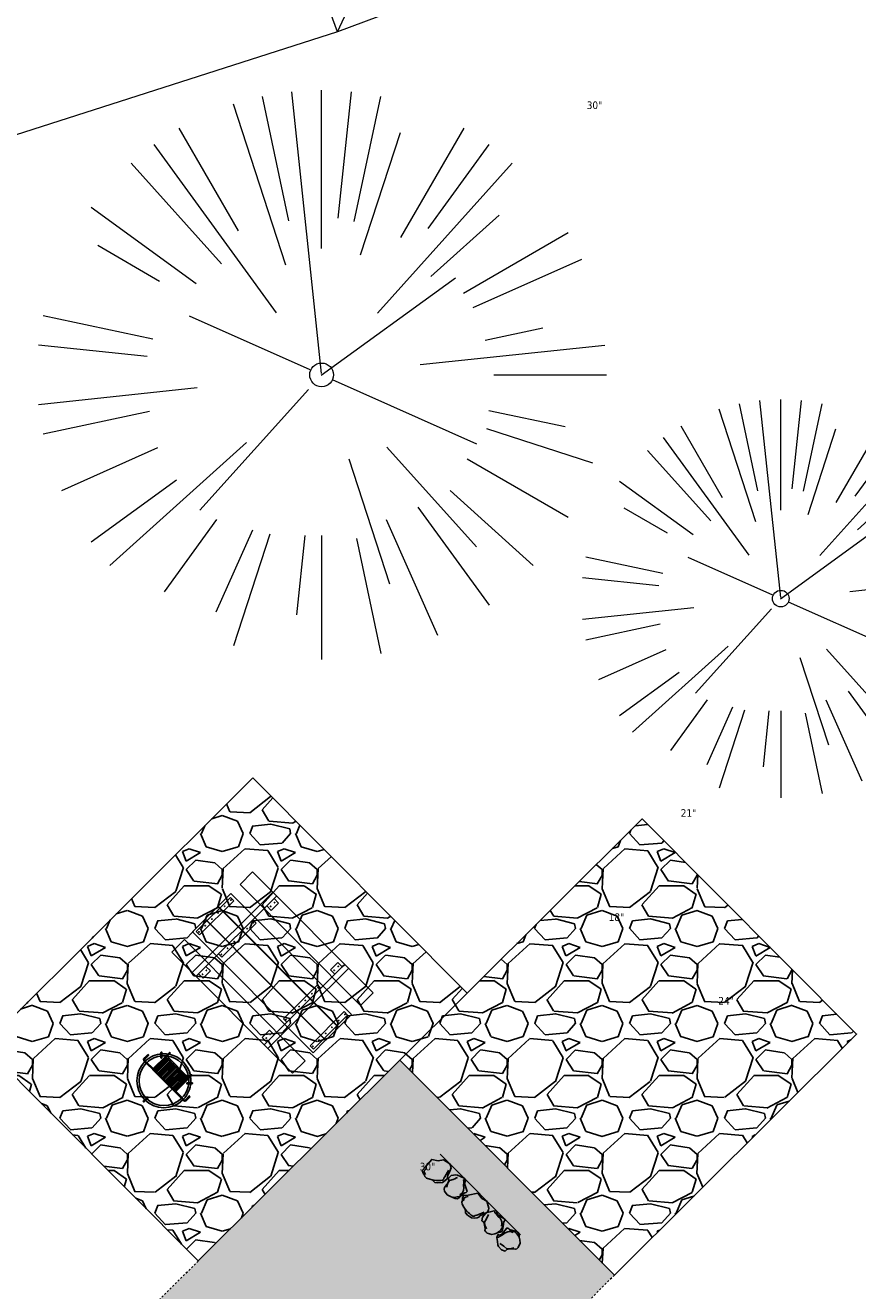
# Model space of a CAD drawing. Header units: feet. Extents: x 1133447 to 1140710, y 647622 to 649877.
# Tile 27 of 84: x 1134575 to 1134618, y 648816 to 648883. Entities that reach past the tile are written whole.
import ezdxf
from ezdxf import colors
from ezdxf.entities.mleader import LeaderData, LeaderLine
from ezdxf.lldxf.tags import DXFTag
from ezdxf.math import Vec2, Vec3

# ---------------------------------------------------------------- set-up
doc = ezdxf.new("R2010")
doc.units = ezdxf.units.FT
doc.header["$MEASUREMENT"] = 0
doc.linetypes.add('RAD', pattern=[0.13, 0.08, -0.05])
for name, color, linetype, lineweight in [('-ANGLE-IRON', 8, 'Continuous', 25), ('V-SITE-VEGE', 8, 'Continuous', 18), ('V-SITE-VEGE-TEXT', 8, 'Continuous', 18), ('V-UTIL-WATR-LINE', 8, 'WATER', 15)]:
    doc.layers.add(name, color=color, linetype=linetype, lineweight=lineweight)
for name, color, linetype in [('-BARRIERROCK', 6, 'Continuous'), ('-BOLTS-LAGS-SCREWS', 7, 'Continuous'), ('-CONCRETE', 9, 'Continuous'), ('-HARDWARE', 7, 'Continuous'), ('-TIMBER', 5, 'Continuous'), ('C-CAMPSITE-PADS', 6, 'Continuous'), ('C-PRKG-ASPH', 8, 'Continuous'), ('C-PRKG-GRVL', 8, 'Continuous'), ('C-PRKG-WHEL-STOP', 9, 'Continuous'), ('C-ROAD-GRVL', 1, 'RAD'), ('C-SWLK-GRVL-PATT', 8, 'Continuous'), ('G-XREF', 7, 'Continuous'), ('L-BARRIERROCK', 6, 'Continuous')]:
    doc.layers.add(name, color=color, linetype=linetype)
doc.layers.add('V-ANNO-TEXT', color=7, linetype='Continuous', lineweight=13, plot=False)
doc.styles.add('SEI-Dim & Leader', font='tahoma.ttf')
doc.styles.get("Standard").update_dxf_attribs({"font": 'arial.ttf'})
tags = doc.linetypes.add('WATER', pattern='A,1.5,-0.2,["W",Standard,S=0.08,R=0,X=-0.1,Y=-0.04],-0.05', length=1.75).pattern_tags.tags
tags[6] = DXFTag(74, 10)
pattern_1 = [(37.50000000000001, (0, 0), (-0.06299335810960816, 1.926823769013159), [0, -1.52, 0, -1.7, 0, -1.625]), (7.499999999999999, (0, 0), (1.769776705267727, 2.82214606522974), [0, -0.82, 0, -1.37, 0, -0.525]), (327.5, (-1.23, 0), (3.114141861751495, 0.005659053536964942), [0, -0.5, 0, -1.8, 0, -2.35]), (317.5, (-1.23, 0), (3.006126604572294, 0.8776755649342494), [0, -0.25, 0, -1.18, 0, -1.35])]
pattern_2 = [(115, (0, 0), (-1.132884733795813, -0.5282728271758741), [])]

# ---------------------------------------------------------------- blocks, each defined once
blk = doc.blocks.new('V-SITE-VEGE-Coniferious Tree 2')
at = {"color": 0, "linetype": 'ByBlock'}
for p, q in [((-0.0574950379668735, 0.2703678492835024), (-0.1039851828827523, 0.4890788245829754)), ((-0.0003172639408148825, 0.0025937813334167), (-0.05229705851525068, 0.4972664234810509)), ((-3.601054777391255e-05, 0.2219193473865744), (-3.601054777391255e-05, 0.5000060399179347)), ((0.02890183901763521, 0.2753366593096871), (0.05222503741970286, 0.4972664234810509)), ((0.0571938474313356, 0.2692740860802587), (0.1039131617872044, 0.4890788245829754)), ((-0.06264093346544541, 0.1926377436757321), (-0.1545378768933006, 0.4755369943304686)), ((-0.1460065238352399, 0.2528363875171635), (-0.2500390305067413, 0.4330260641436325)), ((0.06850648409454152, 0.2109817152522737), (0.1382469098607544, 0.425630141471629)), ((0.139142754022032, 0.2410654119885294), (0.2499670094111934, 0.4330260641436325)), ((-0.07913071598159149, 0.1088658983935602), (-0.2939353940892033, 0.4045257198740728)), ((0.1868724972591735, 0.2572635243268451), (0.2938633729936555, 0.4045257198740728)), ((-0.1756943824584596, 0.1950752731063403), (-0.3346129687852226, 0.3715878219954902)), ((0.09777767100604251, 0.108636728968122), (0.3345409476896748, 0.3715878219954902)), ((-0.2201011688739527, 0.1598873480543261), (-0.4045617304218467, 0.2938993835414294)), ((0.1919663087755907, 0.1728666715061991), (0.3115823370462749, 0.2805763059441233)), ((0.2487690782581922, 0.143647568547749), (0.4329900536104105, 0.2500030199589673)), ((-0.2844040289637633, 0.1641894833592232), (-0.393144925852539, 0.2269610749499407)), ((0.2658942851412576, 0.1183972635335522), (0.4567507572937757, 0.2033670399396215)), ((-0.0009318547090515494, -0.0006770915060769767), (0.2349564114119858, 0.1707208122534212)), ((-0.2961437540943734, 0.06292784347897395), (-0.4891148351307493, 0.1039491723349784)), ((-0.01992166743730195, 0.008854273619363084), (-0.2318825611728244, 0.1032199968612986)), ((0.2872695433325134, 0.06106323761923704), (0.3884790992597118, 0.08257391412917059)), ((-0.3060292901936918, 0.03215663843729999), (-0.4973024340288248, 0.05226104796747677)), ((0.173080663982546, 0.01818771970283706), (0.497230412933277, 0.05226104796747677)), ((0.3024988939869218, 0), (0.4999700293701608, 0)), ((0.01849546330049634, -0.008260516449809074), (0.2719985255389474, -0.1211160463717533)), ((-0.2182782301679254, -0.02292736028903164), (-0.4973024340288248, -0.05226104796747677)), ((-0.02300503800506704, -0.02554197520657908), (-0.2137781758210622, -0.2373882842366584)), ((-0.302185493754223, -0.0642195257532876), (-0.4891148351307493, -0.1039491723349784)), ((0.2936342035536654, -0.06241742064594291), (0.4274066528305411, -0.09084484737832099)), ((0.2891445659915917, -0.09395946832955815), (0.4755009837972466, -0.1545018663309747)), ((-0.2881436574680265, -0.1282723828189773), (-0.4568227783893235, -0.2033670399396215)), ((-0.1320480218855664, -0.1188660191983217), (-0.3716238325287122, -0.3345769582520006)), ((0.1143820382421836, -0.1271057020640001), (0.2718110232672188, -0.301920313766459)), ((0.04781873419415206, -0.1473038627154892), (0.1192466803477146, -0.3671294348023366)), ((0.2555295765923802, -0.1475434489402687), (0.4329900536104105, -0.2500030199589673)), ((-0.254528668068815, -0.1848980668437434), (-0.4045617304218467, -0.2938993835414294)), ((0.2253521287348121, -0.2029399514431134), (0.3715518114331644, -0.3345769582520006)), ((0.1688618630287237, -0.2324611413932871), (0.2938633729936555, -0.4045257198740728)), ((-0.1842986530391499, -0.2536176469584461), (-0.2766747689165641, -0.3807650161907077)), ((0.1131111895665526, -0.2541280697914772), (0.2033310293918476, -0.4567867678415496)), ((-0.1213812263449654, -0.2725449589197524), (-0.1855903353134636, -0.4167758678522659)), ((-0.09098502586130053, -0.2799408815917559), (-0.1545378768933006, -0.4755369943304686)), ((-0.02966136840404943, -0.2817638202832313), (-0.04434904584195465, -0.4216092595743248)), ((-3.601054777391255e-05, -0.2817638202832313), (-3.601054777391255e-05, -0.5000060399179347)), ((0.06104806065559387, -0.2873055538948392), (0.1039131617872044, -0.4890788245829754))]:
    blk.add_line(p, q, dxfattribs=at)
blk.add_circle((-3.601054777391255e-05, 0), 0.02083358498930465)
blk = doc.blocks.new('_Open90')
at = {"color": 0, "linetype": 'ByBlock', "lineweight": -2}
for p, q in [((-0.5, 0.5), (0, 0)), ((0, 0), (-1, 0)), ((0, 0), (-0.5, -0.5))]:
    blk.add_line(p, q, dxfattribs=at)
blk = doc.blocks.new("3'_BarrierRock")
at = {"layer": '-BARRIERROCK', "flags": 128}
for points in [[(7.788745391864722, -10.83599130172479), (15.37584164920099, -7.013299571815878), (15.29339322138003, 5.772875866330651), (15.53940092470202, 11.48821756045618), (12.61293536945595, 13.25443124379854), (9.559602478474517, 14.020650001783), (7.896299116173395, 15.17149251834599), (5.0074623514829, 15.27774238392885), (1.184128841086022, 13.5566322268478), (-1.773717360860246, 12.30032189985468), (-4.668762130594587, 12.49504304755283), (-6.532605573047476, 12.75826500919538), (-9.693894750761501, 10.83101043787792), (-13.81968260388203, 6.597990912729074), (-15.03526147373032, 2.502188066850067), (-15.26967657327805, -0.6090469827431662), (-14.52306864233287, -2.735788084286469), (-13.24140319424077, -4.423817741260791), (-11.73157866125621, -10.28614114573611), (-10.431383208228, -14.56568854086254), (-7.82677889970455, -16.37545728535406), (-5.721542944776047, -17.40100748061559), (3.706213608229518, -16.32156577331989), (7.788745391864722, -10.83599130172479)], [(-9.711106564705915, -10.39331387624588), (-10.5300777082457, -7.445199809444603), (-11.71742566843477, -0.8881917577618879), (-11.78460385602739, 1.381934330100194), (-12.21957472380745, 2.822567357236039), (-12.05729048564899, 4.284038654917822), (-10.69748708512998, 6.20744678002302), (-9.49682440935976, 7.089662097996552), (-8.10341169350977, 7.878026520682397), (-6.436167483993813, 9.303217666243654), (-4.026830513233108, 11.00878191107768), (-1.773717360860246, 12.30032189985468)], [(8.960381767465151, 12.60775377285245), (12.36066444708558, 11.15115335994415), (13.19341137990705, 9.417106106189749), (13.26279921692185, 7.683076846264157), (13.26279921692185, 5.810297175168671)]]:
    blk.add_lwpolyline(points, dxfattribs=at)
blk = doc.blocks.new("5'_BarrierRock")
at = {"layer": 'L-BARRIERROCK', "flags": 128}
for points in [[(3.796977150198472, 25.21031587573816), (-3.971151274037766, 23.41838866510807), (-10.84293678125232, 21.02912666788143), (-17.7147222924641, 19.53586684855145), (-22.19627771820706, 16.54930863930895), (-24.28770915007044, 10.27760197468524), (-26.0803419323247, 0.1233349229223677), (-25.48279766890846, -2.863184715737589), (-26.97668484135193, -7.044335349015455), (-29.06806322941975, -9.732226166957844), (-29.36686187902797, -13.31608058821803), (-11.14168239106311, -24.66494006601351), (-9.05030400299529, -29.74205430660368), (-9.05030400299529, -31.53398151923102), (-8.751505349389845, -33.62457612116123), (-1.87971984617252, -34.52053972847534), (7.680988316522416, -31.83264891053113), (16.04666099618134, -30.04072169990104), (19.63192655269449, -27.3528308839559), (27.10125632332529, -18.69186222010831), (28.89388910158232, -9.433597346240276), (24.11353502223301, -5.551075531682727), (22.02210359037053, 1.616633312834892), (21.42455933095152, 6.096412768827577), (20.82701507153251, 11.17356558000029), (21.12581372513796, 15.05604882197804), (19.03438229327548, 18.63990324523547), (15.15031808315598, 22.22375766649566), (3.796977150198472, 25.21031587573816)], [(-24.28770915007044, -3.759148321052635), (-24.28770915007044, 1.317965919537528), (-22.19627771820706, 8.187007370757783), (-18.61101215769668, 13.26412161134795), (-14.42820234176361, 18.04260703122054), (-11.44048104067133, 19.83453424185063)], [(-20.40364493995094, 4.603152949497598), (-21.8975321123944, -2.56455589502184), (-21.29998785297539, -6.447039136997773), (-20.40364493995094, -9.433597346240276), (-17.11717803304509, -15.70534258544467), (-12.93431516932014, -18.99052961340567), (-6.958872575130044, -26.75553466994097), (-5.46498540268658, -29.44342548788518), (-3.373607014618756, -30.63801791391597), (-1.87971984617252, -30.63801791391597)], [(17.54049512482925, 10.8748981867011), (21.62729471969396, 1.526720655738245), (22.61964785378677, -6.148371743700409), (17.24174951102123, -14.21204419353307), (15.44911673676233, -18.39319482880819), (13.35768530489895, -22.87301285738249), (12.1625967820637, -25.56090367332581)]]:
    blk.add_lwpolyline(points, dxfattribs=at)
blk = doc.blocks.new('Wheel_Stop')
at = {"layer": 'Defpoints'}
blk.add_line((-35.99999999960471, 6.749999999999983), (36, 6.749999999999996), dxfattribs=at)
at = {"layer": 'L-BARRIERROCK'}
for name, p, xscale, yscale, zscale, rotation in [("3'_BarrierRock", (2.711236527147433, -1.001804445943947), 0.4999999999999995, 0.4999999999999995, 0.4999999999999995, 145.0722838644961), ("5'_BarrierRock", (19.27620131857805, -0.7989231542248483), 0.25, 0.25, 0.25, 225.0722838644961), ("5'_BarrierRock", (33.95408758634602, -0.1712785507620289), 0.2499999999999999, 0.2499999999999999, 0.2499999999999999, 307.3245524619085), ("3'_BarrierRock", (-29.38382167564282, -2.169359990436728), 0.4999999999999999, 0.4999999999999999, 0.4999999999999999, 185.0722838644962), ("5'_BarrierRock", (-14.1621457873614, -1.887886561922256), 0.25, 0.25, 0.25, 185.0722838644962)]:
    blk.add_blockref(name, p, dxfattribs=dict(at, xscale=xscale, yscale=yscale, zscale=zscale, rotation=rotation))
blk = doc.blocks.new('10FT_Precast Table')
at = {"layer": '-ANGLE-IRON'}
for p, q in [((-28.53399626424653, 27.12499979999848), (-28.53399626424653, 33.62500020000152)), ((-28.53399626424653, 33.62500020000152), (-24.53403626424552, 33.62500020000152)), ((-24.53403626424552, 33.62500020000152), (-24.53403626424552, 27.12499979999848)), ((28.46604333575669, 27.12499979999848), (28.46604333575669, 33.62500020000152)), ((28.46604333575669, 33.62500020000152), (32.4660033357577, 33.62500020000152)), ((32.4660033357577, 33.62500020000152), (32.4660033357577, 27.12499979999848)), ((-24.53403626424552, 27.12499979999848), (-28.53399626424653, 27.12499979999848)), ((32.4660033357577, 27.12499979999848), (28.46604333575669, 27.12499979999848)), ((-49.49999999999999, 15.84066587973), (-52.49999999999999, 15.84066587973)), ((-52.49999999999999, 15.84066587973), (-52.49999999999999, -14.65933416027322)), ((-49.49999999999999, -14.65933416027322), (-49.49999999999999, 15.84066587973)), ((-25.53399626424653, 15.8406658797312), (-28.53399626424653, 15.8406658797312)), ((-28.53399626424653, 15.8406658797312), (-28.53399626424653, -14.65933416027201)), ((-25.53399626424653, -14.65933416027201), (-25.53399626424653, 15.8406658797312)), ((32.4660033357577, 15.84066587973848), (29.4660033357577, 15.84066587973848)), ((29.4660033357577, 15.84066587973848), (29.4660033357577, -14.65933416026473)), ((32.4660033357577, -14.65933416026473), (32.4660033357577, 15.84066587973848)), ((52.50000000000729, 15.8406658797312), (49.50000000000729, 15.8406658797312)), ((49.50000000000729, 15.8406658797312), (49.50000000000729, -14.65933416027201)), ((52.50000000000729, -14.65933416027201), (52.50000000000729, 15.8406658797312)), ((-52.49999999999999, -14.65933416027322), (-49.49999999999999, -14.65933416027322)), ((-28.53399626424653, -14.65933416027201), (-25.53399626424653, -14.65933416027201)), ((29.4660033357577, -14.65933416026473), (32.4660033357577, -14.65933416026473)), ((49.50000000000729, -14.65933416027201), (52.50000000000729, -14.65933416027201)), ((-28.53399626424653, -33.62500019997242), (-28.53399626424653, -27.12499979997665)), ((-28.53399626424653, -27.12499979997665), (-24.53403626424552, -27.12499979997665)), ((-24.53403626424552, -27.12499979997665), (-24.53403626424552, -33.62500019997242)), ((28.46604333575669, -33.62500019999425), (28.46604333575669, -27.1249997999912)), ((28.46604333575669, -27.1249997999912), (32.4660033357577, -27.1249997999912)), ((32.4660033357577, -27.1249997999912), (32.4660033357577, -33.62500019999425)), ((-24.53403626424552, -33.62500019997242), (-28.53399626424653, -33.62500019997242)), ((32.4660033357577, -33.62500019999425), (28.46604333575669, -33.62500019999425))]:
    blk.add_line(p, q, dxfattribs=at)
at = {"layer": '-BOLTS-LAGS-SCREWS'}
for centre in [(-26.53401626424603, 32.12500020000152), (30.46602333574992, 32.12500020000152), (-26.53401626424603, 28.62499979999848), (30.46602333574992, 28.62499979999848), (-50.99999999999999, 14.84066987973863), (-50.99999999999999, 9.340670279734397), (-27.03399626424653, 14.84066987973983), (-27.03399626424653, 9.340670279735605), (30.9660033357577, 14.84066987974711), (30.9660033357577, 9.34067027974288), (51.00000000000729, 14.84066987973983), (51.00000000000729, 9.340670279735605), (-50.99999999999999, 3.340670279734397), (-27.03399626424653, 3.340670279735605), (30.9660033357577, 3.340670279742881), (51.00000000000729, 3.340670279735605), (-50.99999999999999, -2.159338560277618), (-27.03399626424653, -2.15933856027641), (30.9660033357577, -2.159338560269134), (51.00000000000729, -2.15933856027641), (-50.99999999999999, -8.159338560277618), (-50.99999999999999, -13.65933816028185), (-27.03399626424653, -8.15933856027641), (-27.03399626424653, -13.65933816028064), (30.9660033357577, -8.159338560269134), (30.9660033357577, -13.65933816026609), (51.00000000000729, -8.15933856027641), (51.00000000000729, -13.65933816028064), (-26.53401626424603, -28.62499979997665), (-26.53401626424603, -32.12500019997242), (30.46602333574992, -28.6249997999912), (30.46602333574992, -32.12500019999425)]:
    blk.add_circle(centre, 0.15625000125, dxfattribs=at)
at = {"layer": '-CONCRETE'}
for p, q in [((-32.03399630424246, -35.99999999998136), (-32.03399630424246, 35.99999999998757)), ((-28.53399626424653, 35.99999999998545), (-28.53399626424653, 33.62500020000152)), ((32.4660033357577, 36), (32.4660033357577, 33.62500020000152)), ((35.96600337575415, -35.99999999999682), (35.96600337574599, 35.99999999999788)), ((-28.53399626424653, -27.12499979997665), (-28.53399626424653, 27.12499979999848)), ((32.4660033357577, -27.1249997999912), (32.4660033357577, 27.12499979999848)), ((-28.53399626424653, -35.99999999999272), (-28.53399626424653, -33.62500019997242)), ((32.4660033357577, -33.62500019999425), (32.4660033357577, -36))]:
    blk.add_line(p, q, dxfattribs=at)
at = {"layer": '-TIMBER'}
for p, q in [((-53.99999999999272, 24.74999999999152), (-54, 35.99999999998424)), ((-54, 35.99999999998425), (54, 36.0000000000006)), ((54.00000000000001, 24.75000000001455), (54.00000000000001, 36)), ((-54, 24.74999999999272), (53.99999999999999, 24.74999999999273)), ((-53.99999999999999, 6.465667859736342), (-53.99999999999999, 17.71566785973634)), ((-53.99999999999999, 17.71566785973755), (54, 17.71566785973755)), ((54.00000000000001, 17.71566785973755), (54.00000000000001, 6.46566785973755)), ((-53.99999999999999, 6.46566785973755), (54, 6.46566785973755)), ((-53.99999999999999, -5.034336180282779), (-53.99999999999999, 6.215667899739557)), ((-53.99999999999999, 6.215667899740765), (54, 6.215667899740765)), ((54.00000000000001, 6.215667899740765), (54.00000000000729, -5.034336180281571)), ((54.00000000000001, -5.034336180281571), (-53.99999999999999, -5.034336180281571)), ((-53.99999999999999, -16.53433614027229), (-53.99999999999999, -5.28433614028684)), ((54.00000000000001, -5.284336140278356), (-53.99999999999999, -5.284336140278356)), ((54.00000000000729, -5.28433614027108), (54.00000000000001, -16.53433614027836)), ((54.00000000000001, -16.53433614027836), (-53.99999999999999, -16.53433614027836)), ((-54, -35.99999999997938), (-53.99999999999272, -24.74999999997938)), ((-54, -24.74999999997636), (53.99999999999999, -24.75000000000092)), ((54.00000000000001, -36), (54.00000000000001, -24.75)), ((-54, -35.99999999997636), (53.99999999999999, -36.00000000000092))]:
    blk.add_line(p, q, dxfattribs=at)
blk = doc.blocks.new('*X439')
at = {"color": 0}
for p, q in [((146.0622026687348, 353.5980429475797), (146.1426743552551, 353.6785146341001)), ((146.0622026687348, 352.8909361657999), (146.8122026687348, 353.6409361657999)), ((146.0622026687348, 352.5373827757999), (146.8122026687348, 353.2873827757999)), ((146.0622026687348, 351.8302759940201), (146.8122026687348, 352.5802759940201)), ((146.0622026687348, 351.4767226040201), (146.8122026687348, 352.2267226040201)), ((146.0622026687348, 350.7696158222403), (146.8122026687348, 351.5196158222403)), ((146.3246548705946, 350.6785146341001), (146.8122026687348, 351.1660624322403))]:
    blk.add_line(p, q, dxfattribs=at)
blk = doc.blocks.new('Pilot Rocks FS-30_18_PA')
at = {"layer": '-HARDWARE'}
for p, q in [((-8.817777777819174, 0.04421580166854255), (-17.86666666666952, 0.04421580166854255)), ((-17.86666666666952, 0.04421580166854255), (-12.77892653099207, 0.04421580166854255)), ((-10.20000000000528, 0.04421580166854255), (10.19999999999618, 0.04421580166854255)), ((8.817777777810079, 0.04421580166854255), (17.86666666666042, 0.04421580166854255)), ((12.77892653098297, 0.04421580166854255), (17.86666666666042, 0.04421580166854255)), ((-18.93333333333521, -4.555784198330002), (-18.93333333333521, -1.355784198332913)), ((-18.93333333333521, -1.355784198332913), (-18.86666666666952, -1.355784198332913)), ((-18.86666666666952, -1.355784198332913), (-18.86666666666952, -0.9557841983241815)), ((-18.86666666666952, -1.355784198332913), (-18.86666666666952, -0.9557841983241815)), ((-18.20000000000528, -1.355784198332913), (-18.20000000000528, -0.9557841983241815)), ((-18.20000000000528, -0.9557841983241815), (-18.20000000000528, -1.355784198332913)), ((-18.20000000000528, -1.355784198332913), (-18.13333333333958, -1.355784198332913)), ((-18.13333333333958, -1.355784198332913), (-18.13333333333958, -4.555784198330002)), ((-8.817777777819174, -0.6224508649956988), (-17.86666666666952, -0.6224508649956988)), ((-13.33940419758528, -0.6224508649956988), (-17.86666666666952, -0.6224508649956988)), ((-10.20000000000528, -0.6224508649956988), (10.19999999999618, -0.6224508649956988)), ((-10.20000000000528, -0.6224508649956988), (-10.20000000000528, -11.31238912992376)), ((-9.533333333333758, -0.6224508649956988), (-9.533333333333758, -11.31238912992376)), ((-8.817777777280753, -0.6224508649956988), (-8.817777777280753, -11.64572246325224)), ((-8.284444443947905, -0.6224508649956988), (-8.284444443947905, -11.64572246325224)), ((-7.502222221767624, -0.6224508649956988), (-7.502222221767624, -11.64572246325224)), ((-6.9688888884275, -0.6224508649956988), (-6.9688888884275, -11.64572246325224)), ((-6.18666666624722, -0.6224508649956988), (-6.18666666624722, -11.64572246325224)), ((-5.653333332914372, -0.6224508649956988), (-5.653333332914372, -11.64572246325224)), ((-4.871111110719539, -0.6224508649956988), (-4.871111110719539, -11.64572246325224)), ((-4.337777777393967, -0.6224508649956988), (-4.337777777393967, -11.64572246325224)), ((-3.555555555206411, -0.6224508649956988), (-3.555555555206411, -11.64572246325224)), ((-3.022222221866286, -0.6224508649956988), (-3.022222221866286, -11.64572246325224)), ((-2.23999999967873, -0.6224508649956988), (-2.23999999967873, -11.64572246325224)), ((-1.706666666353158, -0.6224508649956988), (-1.706666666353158, -11.64572246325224)), ((-0.9244444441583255, -0.6224508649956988), (-0.9244444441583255, -11.64572246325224)), ((-0.3911111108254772, -0.6224508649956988), (-0.3911111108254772, -11.64572246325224)), ((0.3911111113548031, -0.6224508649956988), (0.3911111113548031, -11.64572246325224)), ((0.9244444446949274, -0.6224508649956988), (0.9244444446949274, -11.64572246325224)), ((1.706666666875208, -0.6224508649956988), (1.706666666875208, -11.64572246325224)), ((2.240000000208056, -0.6224508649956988), (2.240000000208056, -11.64572246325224)), ((3.022222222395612, -0.6224508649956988), (3.022222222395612, -11.64572246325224)), ((3.555555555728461, -0.6224508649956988), (3.555555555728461, -11.64572246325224)), ((4.337777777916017, -0.6224508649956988), (4.337777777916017, -11.64572246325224)), ((4.871111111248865, -0.6224508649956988), (4.871111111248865, -11.64572246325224)), ((5.653333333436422, -0.6224508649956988), (5.653333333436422, -11.64572246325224)), ((6.18666666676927, -0.6224508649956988), (6.18666666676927, -11.64572246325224)), ((6.968888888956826, -0.6224508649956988), (6.968888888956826, -11.64572246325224)), ((7.502222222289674, -0.6224508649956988), (7.502222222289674, -11.64572246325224)), ((8.28444444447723, -0.6224508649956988), (8.28444444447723, -11.64572246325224)), ((8.817777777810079, -0.6224508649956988), (8.817777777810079, -11.64572246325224)), ((17.86666666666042, -0.6224508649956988), (8.817777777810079, -0.6224508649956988)), ((9.533333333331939, -0.6224508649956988), (9.533333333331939, -11.31238912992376)), ((10.19999999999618, -0.6224508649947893), (10.19999999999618, -11.31238912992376)), ((18.13333333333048, -4.555784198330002), (18.13333333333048, -1.355784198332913)), ((18.13333333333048, -1.355784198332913), (18.19999999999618, -1.355784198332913)), ((18.93333333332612, -4.555784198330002), (18.13333333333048, -4.555784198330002)), ((18.19999999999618, -1.355784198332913), (18.19999999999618, -0.9557841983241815)), ((18.19999999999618, -1.355784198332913), (18.19999999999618, -0.9557841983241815)), ((18.86666666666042, -1.355784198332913), (18.86666666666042, -0.9557841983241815)), ((18.86666666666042, -0.9557841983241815), (18.86666666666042, -1.355784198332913)), ((18.86666666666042, -1.355784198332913), (18.93333333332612, -1.355784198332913)), ((18.93333333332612, -1.355784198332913), (18.93333333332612, -4.555784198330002)), ((-10.20000000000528, -11.31238912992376), (-10.20000000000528, -14.84572246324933)), ((-10.20000000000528, -13.68324198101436), (-10.20000000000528, -14.84572246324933)), ((-9.533333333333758, -11.31238912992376), (-9.533333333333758, -14.84572246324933)), ((-9.533333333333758, -11.64572246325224), (9.533333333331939, -11.64572246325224)), ((-9.533333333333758, -12.31238912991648), (9.533333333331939, -12.31238912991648)), ((-9.533333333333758, -14.84572246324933), (-9.533333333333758, -14.47618734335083)), ((9.533333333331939, -11.31238912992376), (9.533333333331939, -14.84572246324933)), ((9.533333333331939, -14.47618734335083), (9.533333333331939, -14.84572246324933)), ((10.19999999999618, -11.31238912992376), (10.19999999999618, -14.84572246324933)), ((10.19999999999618, -14.84572246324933), (10.19999999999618, -13.68324198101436))]:
    blk.add_line(p, q, dxfattribs=at)
at = {"layer": '-HARDWARE', "flags": 128}
for points in [[(0.04426932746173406, 18.18944163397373, 1), (-0.6223972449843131, 18.18908719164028), (-0.6206959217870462, 14.98908764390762, 1), (0.04597065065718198, 14.98944208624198), (0.04426932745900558, 18.18944163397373)], [(-11.77825193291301, -8.933957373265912, -1), (-11.29140720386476, -9.3893985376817), (-13.47752479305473, -11.72625323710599, -1), (-13.96436952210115, -11.27081207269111), (-11.77825193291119, -8.93395737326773)], [(11.77825193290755, -8.933957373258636, 1), (11.29140720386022, -9.389398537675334), (13.47752479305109, -11.72625323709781, 1), (13.96436952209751, -11.27081207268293), (11.77825193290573, -8.933957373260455)]]:
    blk.add_lwpolyline(points, format="xyb", dxfattribs=at)
at = {"layer": '-HARDWARE'}
for points in [[(-18.93333333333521, -4.555784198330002), (-18.93333333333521, -1.355784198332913), (-18.13333333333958, -1.355784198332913), (-18.13333333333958, -4.555784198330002)], [(-7.502222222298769, -11.64572246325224), (-8.28444444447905, -11.64572246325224), (-8.28444444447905, -0.6224508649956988), (-7.502222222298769, -0.6224508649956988)], [(-6.186666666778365, -11.64572246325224), (-6.968888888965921, -11.64572246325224), (-6.968888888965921, -0.6224508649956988), (-6.186666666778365, -0.6224508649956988)], [(-4.87111111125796, -11.64572246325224), (-5.653333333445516, -11.64572246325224), (-5.653333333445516, -0.6224508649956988), (-4.87111111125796, -0.6224508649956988)], [(-3.555555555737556, -11.64572246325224), (-4.337777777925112, -11.64572246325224), (-4.337777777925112, -0.6224508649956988), (-3.555555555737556, -0.6224508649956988)], [(-2.240000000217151, -11.64572246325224), (-3.022222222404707, -11.64572246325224), (-3.022222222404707, -0.6224508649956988), (-2.240000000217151, -0.6224508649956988)], [(-0.9244444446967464, -11.64572246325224), (-1.706666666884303, -11.64572246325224), (-1.706666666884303, -0.6224508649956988), (-0.9244444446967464, -0.6224508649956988)], [(-0.3911111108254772, -11.64572246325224), (0.3911111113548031, -11.64572246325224), (0.3911111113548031, -0.6224508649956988), (-0.3911111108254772, -0.6224508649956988)], [(0.9244444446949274, -11.64572246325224), (1.706666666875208, -11.64572246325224), (1.706666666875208, -0.6224508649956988), (0.9244444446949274, -0.6224508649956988)], [(2.240000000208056, -11.64572246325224), (3.022222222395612, -11.64572246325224), (3.022222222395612, -0.6224508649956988), (2.240000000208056, -0.6224508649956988)], [(3.555555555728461, -11.64572246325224), (4.337777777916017, -11.64572246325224), (4.337777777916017, -0.6224508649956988), (3.555555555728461, -0.6224508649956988)], [(4.871111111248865, -11.64572246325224), (5.653333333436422, -11.64572246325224), (5.653333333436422, -0.6224508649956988), (4.871111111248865, -0.6224508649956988)], [(6.18666666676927, -11.64572246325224), (6.968888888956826, -11.64572246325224), (6.968888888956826, -0.6224508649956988), (6.18666666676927, -0.6224508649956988)], [(7.502222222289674, -11.64572246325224), (8.28444444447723, -11.64572246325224), (8.28444444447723, -0.6224508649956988), (7.502222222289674, -0.6224508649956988)], [(18.93333333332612, -4.555784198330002), (18.93333333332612, -1.355784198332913), (18.13333333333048, -1.355784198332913), (18.13333333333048, -4.555784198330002)]]:
    blk.add_lwpolyline(points, close=True, dxfattribs=at)
for centre, radius, start, end in [((0, 9.094947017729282e-13), 17.06666666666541, 0.1484403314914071, 179.8515596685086), ((0, 0), 15.73333333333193, 0.1610200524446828, 179.8389799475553), ((-17.86666666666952, -0.9557841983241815), 1, 90, 180), ((-17.86666666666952, -0.9557841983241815), 1, 90, 180), ((17.86666666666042, -0.9557841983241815), 1, 0, 90), ((17.86666666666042, -0.9557841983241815), 1, 0, 90), ((-17.86666666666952, -0.9557841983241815), 0.3333333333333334, 90, 180), ((-17.86666666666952, -0.9557841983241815), 0.3333333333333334, 90, 180), ((0, 9.094947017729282e-13), 17.06666666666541, 182.0901397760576, 220.7490543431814), ((0, 0), 15.73333333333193, 182.2673591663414, 220.2247561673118), ((0, 0), 15.73333333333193, 319.7752438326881, 357.7326408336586), ((0, 9.094947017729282e-13), 17.06666666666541, 319.2509456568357, 357.9098602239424), ((17.86666666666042, -0.9557841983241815), 0.3333333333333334, 0, 90), ((17.86666666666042, -0.9557841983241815), 0.3333333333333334, 0, 90), ((-9.094947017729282e-13, 1.818989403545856e-12), 17.06666666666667, 220.7490543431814, 233.2977773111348), ((-9.094947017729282e-13, 1.818989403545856e-12), 15.73333333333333, 220.2247561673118, 229.5860659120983), ((-9.866666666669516, -11.64572246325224), 0.3333333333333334, 0, 180), ((-9.866666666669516, -14.84572246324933), 0.3333333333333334, 180, 0), ((-9.866666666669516, -14.84572246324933), 0.3333333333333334, 180, 0), ((-9.094947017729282e-13, 1.818989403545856e-12), 15.73333333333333, 232.7040475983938, 307.2959524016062), ((-9.094947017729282e-13, 1.818989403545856e-12), 17.06666666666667, 236.0413981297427, 303.9586018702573), ((9.866666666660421, -11.64572246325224), 0.3333333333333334, 0, 180), ((9.866666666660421, -14.84572246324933), 0.3333333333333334, 180, 0), ((9.866666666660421, -14.84572246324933), 0.3333333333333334, 180, 0), ((-9.094947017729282e-13, 1.818989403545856e-12), 15.73333333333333, 310.4139340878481, 319.7752438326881), ((-6.821210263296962e-11, 6.548361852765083e-11), 17.06666666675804, 306.7022226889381, 319.2509456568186)]:
    blk.add_arc(centre, radius, start, end, dxfattribs=at)
at = {"layer": '-HARDWARE', "rotation": 180}
for p, xscale, yscale, zscale in [((137.6663495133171, 372.583162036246), 1.066666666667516, 1.066666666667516, 1.066666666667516), ((-137.6663495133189, 372.583162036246), -1.066666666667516, 1.066666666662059, 1.066666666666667)]:
    blk.add_blockref('*X439', p, dxfattribs=dict(at, xscale=xscale, yscale=yscale, zscale=zscale))
blk = doc.blocks.new('C_PBASE-PACTOLA_02403811')
at = {"layer": 'C-CAMPSITE-PADS'}
for points in [[(1134583.760373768, 648817.5162502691), (1134572.470128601, 648828.8533735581), (1134586.641532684, 648842.9661800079)], [(1134597.931777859, 648831.6290567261), (1134586.641532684, 648842.966180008)], [(1134605.679172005, 648816.7637318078), (1134618.433435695, 648829.4652576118), (1134607.143190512, 648840.8023809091), (1134597.931777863, 648831.629056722)], [(1134583.760373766, 648817.5162502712), (1134597.931777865, 648831.6290567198)], [(1134594.38892682, 648828.1008550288), (1134605.679172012, 648816.7637318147)]]:
    blk.add_lwpolyline(points, dxfattribs=at)
at = {"layer": 'C-ROAD-GRVL', "flags": 128}
for points in [[(1134550.191670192, 648793.8506584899, 0.679976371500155), (1134557.011848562, 648790.878328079), (1134583.760373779, 648817.5162502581)], [(1134605.679172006, 648816.763731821), (1134559.185376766, 648770.462184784, 0.2299100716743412), (1134551.995735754, 648749.8429569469)]]:
    blk.add_lwpolyline(points, format="xyb", dxfattribs=at)
at = {"layer": '-HARDWARE', "xscale": 0.08333333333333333, "yscale": 0.08333333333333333, "zscale": 0.08333333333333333, "rotation": 134.8812979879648}
blk.add_blockref('Pilot Rocks FS-30_18_PA', (1134581.95727629, 648827.0109505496), dxfattribs=at)
at = {"xscale": 0.08333333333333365, "yscale": 0.08333333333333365, "zscale": 0.08333333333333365, "rotation": 134.8812979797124}
blk.add_blockref('10FT_Precast Table', (1134587.680948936, 648832.7109562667), dxfattribs=at)
at = {"layer": 'C-PRKG-WHEL-STOP', "xscale": 0.08333333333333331, "yscale": 0.08333333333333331, "zscale": 0.08333333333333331, "rotation": 314.8812979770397}
blk.add_blockref('Wheel_Stop', (1134598.218338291, 648820.6240901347), dxfattribs=at)
blk = doc.blocks.new('C_PHTCH-PACTOLA_02403811')
at = {"layer": 'C-PRKG-ASPH'}
h = blk.add_hatch(dxfattribs=at)
h.set_pattern_fill('ANSI31', color=256, scale=10, angle=70)
h.set_pattern_definition(pattern_2)
edge = h.paths.add_edge_path(flags=16)
edge.add_arc((1135093.567290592, 648760.3570235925), 541.9999999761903, 143.5703577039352, 153.2664360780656, ccw=False)
edge.add_arc((1135093.567290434, 648760.3570237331), 541.9999997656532, 133.8742793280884, 143.5703577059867, ccw=False)
edge.add_line((1134717.918854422, 649151.0643979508), (1134791.743864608, 649222.0439889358))
edge.add_arc((1134924.814897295, 649083.6384245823), 191.9999999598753, 124.33581191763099, 133.8742793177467, ccw=False)
edge.add_line((1134816.518779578, 649242.1816391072), (1134837.543218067, 649256.5428028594))
edge.add_arc((1134886.614896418, 649184.7029087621), 87.00000000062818, 64.86660358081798, 124.33581191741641, ccw=False)
edge.add_line((1134923.566161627, 649263.4658695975), (1134945.862647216, 649253.0055803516))
edge.add_arc((1134736.896871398, 648807.5874571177), 491.9999999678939, 56.45911934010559, 64.86660355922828, ccw=False)
edge.add_line((1135008.742528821, 649217.6654234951), (1135070.901654, 649176.4593855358))
edge.add_arc((1135036.644680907, 649124.7828938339), 62.00000000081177, -10.868034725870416, 56.45911933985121, ccw=False)
edge.add_line((1135097.532652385, 649113.0929439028), (1135091.831089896, 649083.3959326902))
edge.add_arc((1135001.481196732, 649100.7423100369), 92.00000001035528, 337.8486329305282, 349.13196525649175, ccw=False)
edge.add_line((1135086.690765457, 649066.0532714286), (1135029.43531187, 648925.4119419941))
edge.add_arc((1134573.749357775, 649110.9228871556), 491.9999995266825, 335.73595333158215, 337.84863296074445, ccw=False)
edge.add_line((1135022.286728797, 648908.7392420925), (1134970.105907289, 648792.9779079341))
edge.add_line((1134970.105907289, 648792.9779079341), (1134955.070696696, 648759.622817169))
edge.add_arc((1134506.533324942, 648961.8064625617), 492.0000003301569, 331.3465562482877, 335.7359533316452, ccw=False)
edge.add_line((1134938.281078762, 648725.8872446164), (1134902.771388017, 648660.9021647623))
edge.add_arc((1134778.161263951, 648728.9926705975), 142.0000000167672, 305.95733191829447, 331.34655630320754, ccw=False)
edge.add_line((1134861.541195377, 648614.0501326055), (1134757.483908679, 648538.5664206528))
edge.add_arc((1134835.579196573, 648430.9089730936), 133.0000000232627, 125.9573319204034, 166.4171722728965)
edge.add_arc((1134672.277915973, 648470.363906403), 35.00000000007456, 244.10855969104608, 346.41717227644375, ccw=False)
edge.add_arc((1134691.461854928, 648509.9128519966), 78.95614352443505, 214.9055155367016, 244.1168481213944, ccw=False)
edge.add_line((1134626.710174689, 648464.732186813), (1134623.062749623, 648469.9579645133))
edge.add_arc((1134821.506139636, 648608.4650796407), 241.9999999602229, 191.1167612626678, 214.9138039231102, ccw=False)
edge.add_line((1134584.046954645, 648561.8052956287), (1134566.403948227, 648651.5934078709))
edge.add_arc((1135049.172208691, 648746.4554480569), 491.9999999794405, 187.9519260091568, 191.1167612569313, ccw=False)
edge.add_line((1134561.903038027, 648678.391101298), (1134552.825444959, 648743.3771249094))
edge.add_arc((1134842.017716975, 648783.7730382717), 292.0000000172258, 166.3961174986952, 187.9519260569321, ccw=False)
edge.add_line((1134558.209758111, 648852.4537669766), (1134566.77306571, 648887.8397463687))
edge.add_arc((1135093.567290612, 648760.357023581), 542.0000000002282, 158.0478401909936, 166.396117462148, ccw=False)
edge.add_arc((1135093.567290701, 648760.357023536), 542.0000000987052, 153.2664360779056, 158.0478401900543, ccw=False)
edge = h.paths.add_edge_path()
edge.add_line((1134664.934415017, 648091.0186503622), (1134641.753924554, 648097.236757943))
edge.add_arc((1135131.441785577, 647965.8792352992), 506.9999999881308, 154.1154939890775, 164.9840567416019, ccw=False)
edge.add_arc((1135131.44177555, 647965.8792402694), 506.9999887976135, 153.4314984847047, 154.115493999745, ccw=False)
edge.add_arc((1134241.513528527, 648410.9103548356), 488.0000000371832, 333.4314984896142, 338.6383717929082)
edge.add_line((1134695.987914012, 648233.1548120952), (1134704.112198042, 648253.9264793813))
edge.add_arc((1134529.027803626, 648322.4060737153), 188.0000000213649, 338.6383717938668, 377.1954705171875)
edge.add_arc((1134651.306425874, 648360.2470375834), 60.00000000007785, 17.1954705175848, 74.97265706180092)
edge.add_line((1134666.863224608, 648418.1951696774), (1134661.500576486, 648419.8056636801))
edge.add_arc((1134691.489318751, 648509.9450223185), 94.99699278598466, 223.9418846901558, 251.5980721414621, ccw=False)
edge.add_arc((1134691.535842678, 648509.9839590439), 95.05751145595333, 214.9165962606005, 223.9393241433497, ccw=False)
edge.add_line((1134613.590003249, 648455.5746160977), (1134609.942525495, 648460.8004692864))
edge.add_arc((1134821.506139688, 648608.4650796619), 258.0000000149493, 191.1167612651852, 214.9138039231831, ccw=False)
edge.add_line((1134568.347173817, 648558.7203512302), (1134550.704167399, 648648.5084634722))
edge.add_arc((1135049.172208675, 648746.4554480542), 507.9999999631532, 187.9519260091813, 191.1167612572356, ccw=False)
edge.add_line((1134546.056886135, 648676.177626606), (1134536.979293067, 648741.163650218))
edge.add_arc((1134842.01771694, 648783.7730382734), 307.9999999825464, 166.3961174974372, 187.9519260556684, ccw=False)
edge.add_line((1134542.658637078, 648856.2170945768), (1134551.221944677, 648891.6030739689))
edge.add_arc((1135093.567290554, 648760.3570237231), 557.9999999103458, 163.9213237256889, 166.3961174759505, ccw=False)
edge.add_arc((1134538.177323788, 648920.4382053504), 19.99999999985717, 343.9213237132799, 402.7699397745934)
edge.add_line((1134552.859048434, 648934.0193305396), (1134533.446357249, 648955.005204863))
edge.add_arc((1135093.567290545, 648760.3570234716), 592.9783928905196, 146.0187423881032, 160.8370986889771, ccw=False)
edge.add_line((1134601.857481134, 649091.7855040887), (1134616.582948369, 649064.0343807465))
edge.add_arc((1134620.999668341, 649066.3780071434), 5.000000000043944, 207.9515834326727, 327.0740857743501)
edge.add_arc((1135093.567290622, 648760.3570235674), 558.0000000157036, 133.8742793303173, 147.0740857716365, ccw=False)
edge.add_line((1134706.829601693, 649162.5981949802), (1134780.654611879, 649233.5777859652))
edge.add_arc((1134924.814897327, 649083.6384245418), 208.0000000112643, 124.3358119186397, 133.8742793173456, ccw=False)
edge.add_line((1134807.494103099, 649255.3935736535), (1134828.518541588, 649269.7547374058))
edge.add_arc((1134886.614896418, 649184.7029087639), 102.9999999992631, 64.86660357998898, 124.33581191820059, ccw=False)
edge.add_line((1134930.361796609, 649277.9510118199), (1134952.658282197, 649267.4907225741))
edge.add_arc((1134736.896871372, 648807.5874570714), 508.0000000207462, 56.4591193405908, 64.86660355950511, ccw=False)
edge.add_line((1135017.583038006, 649231.0012923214), (1135079.742163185, 649189.7952543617))
edge.add_arc((1135036.644680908, 649124.782893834), 77.99999999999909, -10.868034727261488, 56.45911934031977, ccw=False)
edge.add_line((1135113.245677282, 649110.0761826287), (1135107.544114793, 649080.3791714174))
edge.add_arc((1135001.481196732, 649100.7423100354), 108.0000000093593, 337.84863293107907, 349.131965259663, ccw=False)
edge.add_line((1135101.509820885, 649060.0203951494), (1135044.254367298, 648919.3790657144))
edge.add_arc((1134573.749357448, 649110.9228872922), 507.9999998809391, 335.7359533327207, 337.84863295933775, ccw=False)
edge.add_line((1135036.873309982, 648902.1641641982), (1134969.657277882, 648753.0477392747))
edge.add_arc((1134506.53332524, 648961.8064624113), 507.9999999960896, 331.346556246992, 335.73595333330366, ccw=False)
edge.add_line((1134952.321656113, 648718.215074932), (1134916.811965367, 648653.2299950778))
edge.add_arc((1134778.161263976, 648728.9926705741), 157.9999999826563, 305.9573319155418, 331.3465563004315, ccw=False)
edge.add_line((1134870.936117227, 648601.0988607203), (1134766.878830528, 648525.6151487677))
edge.add_arc((1134835.579196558, 648430.9089731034), 117.0000000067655, 125.9573319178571, 162.264860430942)
edge.add_arc((1134752.713885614, 648457.4106757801), 29.99999999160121, 162.264860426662, 196.8024120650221)
edge.add_arc((1134835.579196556, 648430.9089731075), 113.0000000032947, 170.9217318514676, 197.5476736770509)
edge.add_line((1134727.837491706, 648396.8395581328), (1134731.162683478, 648386.3239143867))
edge.add_arc((1134529.027802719, 648322.4060734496), 212.0000009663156, 11.340079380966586, 17.54767372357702, ccw=False)
edge.add_arc((1134529.055568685, 648322.403813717), 211.9732215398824, -20.64909134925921, 11.342153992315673, ccw=False)
edge.add_arc((1134759.869013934, 648235.3149369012), 34.72371615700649, 159.1871917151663, 239.4135572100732)
edge.add_line((1134742.200276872, 648205.422593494), (1134709.513, 648185.696))
edge.add_line((1134709.513, 648185.696), (1134698.996135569, 648181.0065459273))
edge.add_arc((1135131.441785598, 647965.8792352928), 483.0000000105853, 153.5511843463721, 164.9840567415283)
h = blk.add_hatch(dxfattribs=at)
h.set_pattern_fill('ANSI31', color=256, scale=10, angle=70)
h.set_pattern_definition(pattern_2)
edge = h.paths.add_edge_path()
edge.add_arc((1134528.118781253, 648951.5747513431), 468.1169545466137, 332.7082799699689, 335.7919468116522)
edge.add_line((1134955.070696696, 648759.622817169), (1134970.105907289, 648792.9779079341))
edge.add_arc((1134854.663832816, 648781.6144823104), 116.0000000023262, 5.621742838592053, 27.25393242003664)
edge.add_line((1134957.786175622, 648834.7349342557), (1134921.92741579, 648904.3472810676))
edge.add_arc((1134737.018387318, 648809.0968155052), 208.0000000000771, 27.25393242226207, 94.11677930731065)
edge.add_line((1134722.086161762, 649016.5601342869), (1134632.500993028, 649010.1122188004))
edge.add_arc((1134637.239103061, 648944.282511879), 66.00000000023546, 94.1167793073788, 114.8502392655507)
edge.add_arc((1135093.567290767, 648760.3570235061), 542.000000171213, 153.2664360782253, 158.047840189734)
edge.add_arc((1134637.23910306, 648944.2825118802), 49.99999999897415, 94.11677930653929, 158.0478401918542, ccw=False)
edge.add_line((1134633.649625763, 648994.1535019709), (1134723.234794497, 649000.6014174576))
edge.add_arc((1134737.018387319, 648809.0968155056), 191.9999999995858, 27.25393242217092, 94.1167793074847, ccw=False)
edge.add_line((1134907.703644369, 648897.0203221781), (1134943.5624042, 648827.4079753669))
edge.add_arc((1134854.663832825, 648781.6144823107), 99.99999999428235, -26.539358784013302, 27.253932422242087, ccw=False)
at = {"layer": 'C-PRKG-GRVL'}
h = blk.add_hatch(dxfattribs=at)
h.set_pattern_fill('AR-SAND', color=256)
h.set_pattern_definition(pattern_1)
edge = h.paths.add_edge_path()
edge.add_line((1134574.023876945, 648882.9411007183), (1134622.967656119, 648909.6471722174))
edge.add_line((1134622.967656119, 648909.6471722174), (1134615.303928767, 648923.6923594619))
edge.add_line((1134615.303928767, 648923.6923594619), (1134577.776944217, 648903.2158381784))
edge.add_arc((1134575.861012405, 648906.7271349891), 4.000000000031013, 164.2129116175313, 298.6189981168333, ccw=False)
edge.add_arc((1135093.567282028, 648760.3570260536), 541.9999910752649, 164.2129116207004, 166.3961175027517)
edge.add_line((1134566.77306571, 648887.8397463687), (1134561.699824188, 648866.8756950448))
edge.add_arc((1134585.998450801, 648860.9954956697), 24.99999999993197, 118.61899820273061, 166.3961174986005, ccw=False)
h = blk.add_hatch(dxfattribs=at)
h.set_pattern_fill('AR-SAND', color=256)
h.set_pattern_definition(pattern_1)
edge = h.paths.add_edge_path()
edge.add_line((1134559.185376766, 648770.462184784), (1134605.679172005, 648816.7637318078))
edge.add_line((1134605.679172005, 648816.7637318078), (1134594.388926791, 648828.1008550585))
edge.add_line((1134594.388926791, 648828.1008550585), (1134557.011848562, 648790.878328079))
edge.add_arc((1134554.189287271, 648793.7126088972), 3.999999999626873, 178.0221924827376, 314.88129799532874, ccw=False)
edge.add_arc((1134842.017719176, 648783.7730383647), 292.0000022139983, 178.022192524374, 186.6727810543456)
edge.add_arc((1134576.826384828, 648752.7479296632), 24.99999999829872, 134.8812979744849, 186.6727810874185, ccw=False)
at = {"layer": 'C-SWLK-GRVL-PATT'}
h = blk.add_hatch(dxfattribs=at)
h.set_pattern_fill('GRAVEL', color=256, scale=5)
h.set_pattern_definition([(228.012787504, (3.6, 5), (-40.00000000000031, -45.00000000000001), [0.67268, -66.5954402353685]), (184.969740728, (3.15, 4.5), (59.99999999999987, 5.000000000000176), [1.15434, -114.27962380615]), (132.510447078, (2, 4.4), (50.00000000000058, -54.99999999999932), [0.8139400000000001, -80.5801629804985]), (267.273689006, (0.05, 3.15), (5.000000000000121, 100.0000000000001), [1.05119, -104.067790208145]), (292.833654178, (0, 2.1), (-24.99999999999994, 60.00000000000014), [1.030775, -102.0468656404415]), (357.273689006, (0.4, 1.15), (-100.0000000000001, 5.000000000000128), [1.05119, -104.067790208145]), (37.6942404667, (1.45, 1.1), (-64.99999999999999, -49.99999999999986), [1.390145, -137.62424274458]), (72.2553283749, (2.55, 1.95), (35.00000000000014, 110), [1.31244, -129.9316074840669]), (121.429565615, (2.95, 3.2), (-40.0000000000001, 64.99999999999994), [1.05475, -104.420365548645]), (175.236358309, (2.4, 4.1), (54.99999999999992, -5.00000000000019), [1.20416, -59.0038128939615]), (222.397437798, (1.2, 4.2), (-59.99999999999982, -54.99999999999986), [1.55724, -154.1668750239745]), (138.814074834, (5, 3.1), (-35.00000000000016, 30), [0.5315049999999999, -52.61922406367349]), (171.46923439, (4.600000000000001, 3.45), (64.99999999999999, -9.999999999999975), [1.011185, -100.107557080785]), (225, (3.6, 3.6), (-5.551115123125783e-16, -4.999999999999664), [0.707105, -6.3639628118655]), (203.198590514, (3.25, 4.2), (24.99999999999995, 9.999999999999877), [0.38079, -37.6980755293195]), (291.801409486, (2.9, 4.050000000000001), (-4.99999999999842, 15.00000000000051), [0.538515, -26.3873090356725]), (30.96375653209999, (3.1, 3.55), (15.00000000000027, 9.999999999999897), [0.874645, -28.2801144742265]), (161.565051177, (3.85, 4), (10.00000000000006, -4.999999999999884), [0.632455, -15.178933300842]), (16.389540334, (0, 4.050000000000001), (49.99999999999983, 15.00000000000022), [0.886, -87.714225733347]), (70.3461759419, (0.8500000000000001, 4.3), (-20.0000000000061, -55.00000000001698), [0.7433049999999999, -73.58703873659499]), (293.198590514, (3.85, 5), (-9.999999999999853, 24.99999999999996), [0.761575, -37.3172905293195]), (343.610459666, (4.149999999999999, 4.3), (-49.99999999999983, 15.00000000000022), [0.8859999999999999, -87.71422573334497]), (339.44395478, (0, 0.95), (-25.00000000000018, 10.00000000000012), [0.8543999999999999, -41.86561872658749]), (294.775140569, (0.8, 0.65), (-25.00000000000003, 55.00000000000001), [0.71589, -70.87321531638]), (66.8014094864, (3.9, 0), (9.999999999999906, 24.99999999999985), [0.761575, -37.3172905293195]), (17.3540246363, (4.2, 0.7000000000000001), (-64.99999999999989, -19.99999999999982), [0.838155, -82.97711807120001]), (69.44395478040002, (1.45, 0), (-10.00000000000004, -24.99999999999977), [0.4272, -42.29281872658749]), (101.309932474, (3.6, 0), (-4.999999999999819, 20.00000000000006), [0.25495, -25.240147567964]), (165.963756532, (3.55, 0.25), (14.99999999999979, -5.000000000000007), [1.030775, -19.5847531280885]), (186.009005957, (2.55, 0.5), (50.00000000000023, 4.999999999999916), [0.9552499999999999, -94.56961587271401]), (303.690067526, (3.1, 3.1), (-4.999999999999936, 9.999999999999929), [0.7211099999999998, -17.30664637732]), (353.157226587, (3.5, 2.5), (85.00000000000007, -10.00000000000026), [1.25897, -124.6378131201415]), (60.9453959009, (4.75, 2.35), (-19.99999999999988, -34.99999999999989), [0.51478, -50.963370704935]), (90, (5, 2.8), (-4.999999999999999, 5), [0.3, -4.699999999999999]), (120.256437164, (2.45, 0.65), (20.00000000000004, -35.00000000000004), [0.69462, -68.76759994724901]), (48.01278750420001, (2.1, 1.25), (40, 44.99999999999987), [1.34536, -65.92276023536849]), (0, (3, 2.25), (5, 5), [1.3, -3.7]), (325.3048464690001, (4.3, 2.25), (50.0000000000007, -34.99999999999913), [0.7905699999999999, -78.26637150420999]), (254.054604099, (4.95, 1.8), (-5.000000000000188, -20.00000000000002), [0.72801, -35.6725394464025]), (207.645975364, (4.75, 1.1), (-94.99999999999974, -50.00000000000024), [1.185325, -117.347370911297]), (175.42607874, (3.7, 0.55), (-64.99999999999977, 5.000000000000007), [1.253995, -124.1453670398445])])
h.paths.add_polyline_path([(1134572.470128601, 648828.8533735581), (1134586.641532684, 648842.966180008), (1134597.931777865, 648831.6290567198), (1134607.143190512, 648840.8023809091), (1134618.433435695, 648829.4652576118), (1134605.679172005, 648816.7637318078), (1134594.38892682, 648828.1008550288), (1134583.760373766, 648817.5162502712)])
blk = doc.blocks.new('C_XBASE-PACTOLA_02403811')
at = {"layer": 'V-UTIL-WATR-LINE', "flags": 128}
blk.add_lwpolyline([(1134591.097, 648882.276), (1134535.172, 648864.348), (1134533.85, 648857.053), (1134522.209554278, 648792.1098621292), (1134626.051242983, 648720.737395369), (1134717.163755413, 648725.1374681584), (1134753.653, 648734.572), (1134963.231, 648772.059), (1135008.674239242, 648766.4398010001)], dxfattribs=at)
at = {"layer": 'V-SITE-VEGE'}
for p, xscale, yscale, zscale in [((1134590.264, 648864.195), 29.99963760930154, 29.99963760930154, 29.99963760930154), ((1134614.444, 648852.408), 20.99974632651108, 20.99974632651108, 20.99974632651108)]:
    blk.add_blockref('V-SITE-VEGE-Coniferious Tree 2', p, dxfattribs=dict(at, xscale=xscale, yscale=yscale, zscale=zscale))
at = {"layer": 'V-SITE-VEGE-TEXT', "char_height": 0.4, "attachment_point": 7, "style": 'SEI-Dim & Leader'}
for s, insert in [('30"', (1134604.22290625, 648878.195)), ('21"', (1134609.173234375, 648840.914)), ('18"', (1134605.37734375, 648835.419)), ('24"', (1134611.153125, 648831.024)), ('30"', (1134595.42490625, 648822.283))]:
    blk.add_mtext(s, dxfattribs=dict(at, insert=insert))
at = {"layer": 'V-ANNO-TEXT'}
ml = blk.add_multileader_mtext('Standard', dxfattribs=at)
ml.set_content('Water Line Drain', color=256, style='SEI-Dim & Leader')
ml.set_leader_properties(color=256, linetype='ByLayer', lineweight=-1)
ml.set_arrow_properties(name='OPEN90')
ml.build(insert=Vec2(0, 0))
ml.multileader.update_dxf_attribs({"text_left_attachment_type": 2, "text_right_attachment_type": 2, "dogleg_length": 0.1, "arrow_head_size": 3.2, "scale": 40})
ctx = ml.context
ctx.base_point, ctx.scale, ctx.arrow_head_size, ctx.plane_origin = Vec3(1134600.057651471, 648892.9465817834), 40, 3.2, Vec3(1134591.097, 648882.276)
ctx.left_attachment, ctx.right_attachment = 2, 2
notes = []
notes.append((ctx, [(0, (1, 1, 0), (1134596.057651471, 648892.9465817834), (1, 0), 4, [(0, [(1134591.097, 648882.276)], 0, [])])]))
ctx.mtext.insert, ctx.mtext.flow_direction = Vec3(1134602.057651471, 648895.0016523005), 5
for ctx, leaders in notes:
    for number, flags, end, landing, length, lines in leaders:
        leader = LeaderData()
        leader.index, (leader.has_last_leader_line, leader.has_dogleg_vector, leader.attachment_direction) = number, flags
        leader.last_leader_point, leader.dogleg_vector, leader.dogleg_length = Vec3(end), Vec3(landing), length
        for number, points, colour, breaks in lines:
            line = LeaderLine()
            line.index, line.vertices, line.color, line.breaks = number, Vec3.list(points), colors.encode_raw_color(colour), breaks
            leader.lines.append(line)
        ctx.leaders.append(leader)

msp = doc.modelspace()

# ---------------------------------------------------------------- block references
at = {"layer": 'G-XREF'}
msp.add_blockref('C_XBASE-PACTOLA_02403811', (0, 0), dxfattribs=at)

# ---------------------------------------------------------------- next in the draw order: block references
for name in ['C_PBASE-PACTOLA_02403811', 'C_PHTCH-PACTOLA_02403811']:
    msp.add_blockref(name, (0, 0), dxfattribs=at)

doc.saveas('drawing.dxf')
